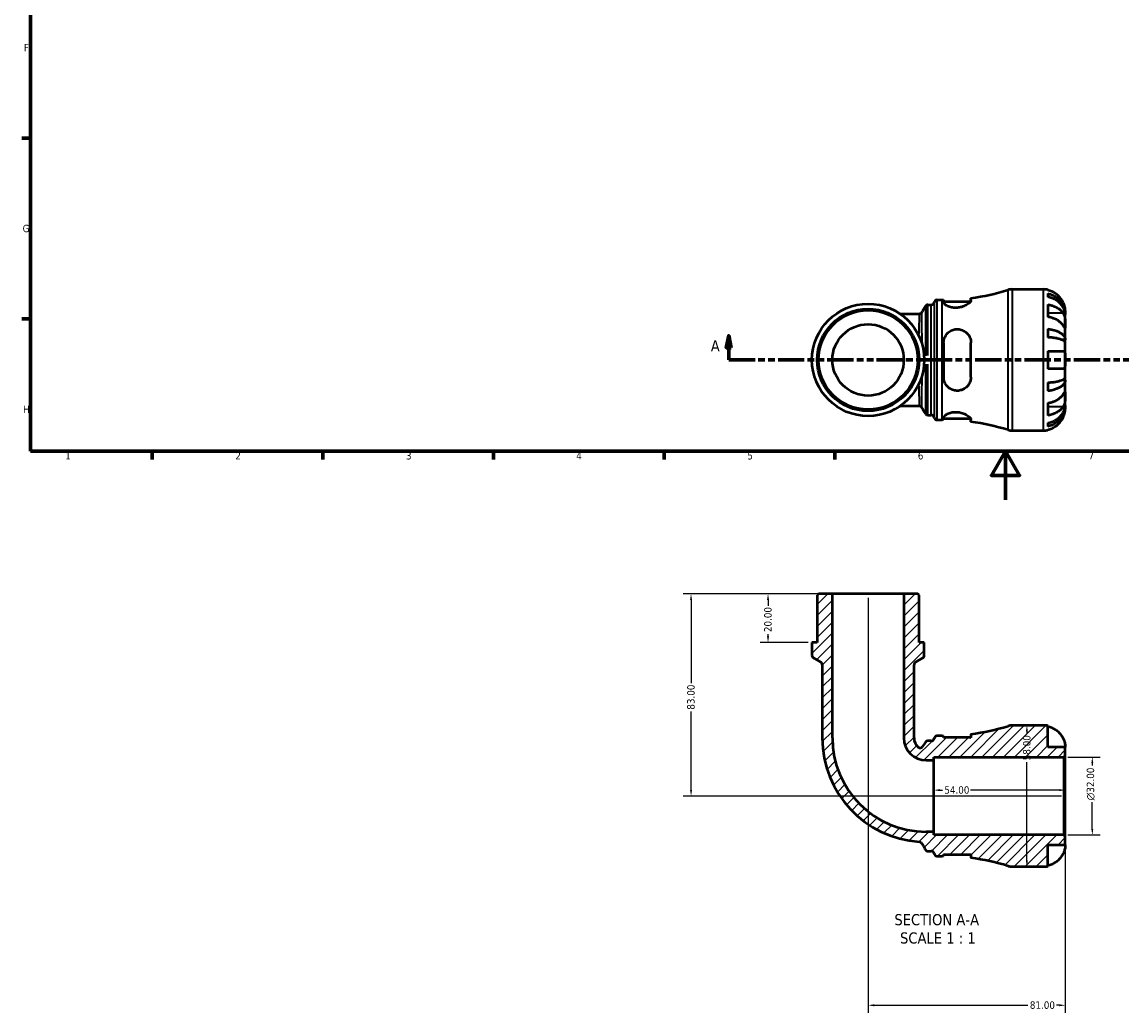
# Model space of a CAD drawing. Header units: millimetres. Extents: x 0 to 902, y -211 to 603.
# Tile 1 of 5: x 17 to 468, y -211 to 196. Entities that reach past the tile are written whole.
import ezdxf

# ---------------------------------------------------------------- set-up
doc = ezdxf.new("R2010")
doc.units = ezdxf.units.MM
doc.linetypes.add('DOUBLE_DASH_CHAIN', pattern=[1.2403, 0.6614, -0.0827, 0.1654, -0.0827, 0.1654, -0.0827])
for name, color, linetype, lineweight in [('Border (ANSI)', 7, 'Continuous', 70), ('Dimension (ANSI)', 7, 'Continuous', 25), ('Hatch (ANSI)', 7, 'Continuous', 18), ('Section Line (ANSI)', 7, 'DOUBLE_DASH_CHAIN', 70), ('Symbol (ANSI)', 7, 'Continuous', 25), ('Visible (ANSI)', 7, 'Continuous', 50), ('Visible Narrow (ANSI)', 7, 'Continuous', 35)]:
    doc.layers.add(name, color=color, linetype=linetype, lineweight=lineweight)
doc.styles.add('Label Text (ANSI)', font='tahoma.ttf')
doc.styles.add('Note Text (ANSI)', font='tahoma.ttf')
doc.dimstyles.new('Default - mm (ANSI)', dxfattribs={"dimtxt": 3.048, "dimasz": 2.5, "dimexe": 3.175, "dimexo": 1.6002, "dimgap": 0.8, "dimtad": 0, "dimtoh": 1, "dimrnd": 1e-08, "dimzin": 4, "dimdsep": 46, "dimtxsty": 'Note Text (ANSI)', "dimcen": 0.09, "dimdle": 10, "dimclrd": 256, "dimclre": 256, "dimclrt": 256, "dimadec": 1, "dimazin": 1, "dimtfac": 1, "dimtofl": 0, "dimtmove": 0, "dimatfit": 3, "dimfxl": 1, "dimtolj": 1, "dimtzin": 4, "dimlwd": -1, "dimlwe": -1, "dimarcsym": 0})

# ---------------------------------------------------------------- blocks, each defined once
blk = doc.blocks.new('Borders Default Border')
at = {"layer": 'Border (ANSI)'}
for p, q in [((20, 148.5), (16.55, 148.5)), ((20, 74.25), (16.55, 74.25)), ((70.08, 20), (70.08, 16.55)), ((140.17, 20), (140.17, 16.55)), ((210.25, 20), (210.25, 16.55)), ((280.33, 20), (280.33, 16.55)), ((350.42, 20), (350.42, 16.55))]:
    blk.add_line(p, q, dxfattribs=at)
at = {"layer": 'Border (ANSI)', "flags": 128}
for points in [[(20, 20), (20, 574), (821, 574), (821, 20), (20, 20)], [(420.5, 0), (420.5, 20), (414.73, 10), (426.27, 10), (420.5, 20)]]:
    blk.add_lwpolyline(points, dxfattribs=at)
at = {"layer": 'Border (ANSI)', "char_height": 3.05, "attachment_point": 7, "style": 'Note Text (ANSI)'}
for s, insert in [('F', (17.29, 184.1)), ('G', (16.81, 109.79)), ('H', (16.97, 35.6)), ('1', (34.35, 16.55)), ('2', (104.2, 16.55)), ('3', (174.26, 16.49)), ('4', (244.23, 16.55)), ('5', (314.48, 16.49)), ('6', (384.49, 16.49)), ('7', (454.6, 16.55))]:
    blk.add_mtext(s, dxfattribs=dict(at, insert=insert))
blk = doc.blocks.new('2dTransSection0')
at = {"layer": 'Section Line (ANSI)', "linetype": 'Continuous'}
for p, q in [((306.82, 67.4), (305.82, 62.4)), ((306.82, 62.4), (306.82, 67.4)), ((307.82, 62.4), (306.82, 67.4)), ((601.05, 67.4), (600.05, 62.4)), ((601.05, 62.4), (601.05, 67.4)), ((602.05, 62.4), (601.05, 67.4)), ((305.82, 62.4), (307.82, 62.4)), ((306.82, 57.4), (306.82, 62.4)), ((600.05, 62.4), (602.05, 62.4)), ((601.05, 57.4), (601.05, 62.4)), ((306.82, 57.4), (317.48, 57.4)), ((590.39, 57.4), (601.05, 57.4))]:
    blk.add_line(p, q, dxfattribs=at)
at = {"layer": 'Section Line (ANSI)', "linetype": 'DOUBLE_DASH_CHAIN', "ltscale": 16.330755}
blk.add_line((306.82, 57.4), (601.05, 57.4), dxfattribs=at)
at = {"layer": 'Section Line (ANSI)', "linetype": 'Continuous', "flags": 128}
for points in [[(307.82, 62.4), (306.82, 67.4), (305.82, 62.4), (307.82, 62.4)], [(602.05, 62.4), (601.05, 67.4), (600.05, 62.4), (602.05, 62.4)]]:
    blk.add_lwpolyline(points, dxfattribs=at)
at = {"layer": 'Section Line (ANSI)'}
for points in [[(307.82, 62.4), (306.82, 67.4), (305.82, 62.4), (307.82, 62.4)], [(602.05, 62.4), (601.05, 67.4), (600.05, 62.4), (602.05, 62.4)]]:
    blk.add_solid(points, dxfattribs=at)
at = {"layer": 'Section Line (ANSI)', "char_height": 4.57, "attachment_point": 7, "style": 'Label Text (ANSI)'}
for insert in [(299.46, 60.9), (604.52, 60.9)]:
    blk.add_mtext('A', dxfattribs=dict(at, insert=insert))
blk = doc.blocks.new('*D7')
at = {"layer": 'Defpoints', "color": 0, "transparency": 16777216}
for p in [(391.07, -119.22), (391.07, -121.64), (445.07, -121.64)]:
    blk.add_point(p, dxfattribs=at)
at = {"layer": 'Dimension (ANSI)', "transparency": 16777216}
for p, q in [((393.57, -119.22), (394.58, -119.22)), ((442.57, -119.22), (406.18, -119.22))]:
    blk.add_line(p, q, dxfattribs=at)
for points in [[(393.57, -118.8), (393.57, -119.64), (391.07, -119.22)], [(442.57, -118.8), (442.57, -119.64), (445.07, -119.22)]]:
    blk.add_solid(points, dxfattribs=at)
at = {"layer": 'Dimension (ANSI)', "transparency": 16777216, "insert": (395.38, -117.63), "char_height": 3.048, "attachment_point": 1, "style": 'Note Text (ANSI)'}
blk.add_mtext('\\A1;54.00', dxfattribs=at)
blk = doc.blocks.new('*D8')
at = {"layer": 'Defpoints', "color": 0, "transparency": 16777216}
for p in [(444.49, -105.64), (456.17, -105.64), (444.49, -137.64)]:
    blk.add_point(p, dxfattribs=at)
at = {"layer": 'Dimension (ANSI)', "transparency": 16777216}
for p, q in [((446.09, -105.64), (459.34, -105.64)), ((456.17, -108.14), (456.17, -109.08)), ((456.17, -135.14), (456.17, -124.23)), ((446.09, -137.64), (459.34, -137.64))]:
    blk.add_line(p, q, dxfattribs=at)
for points in [[(455.75, -108.14), (456.58, -108.14), (456.17, -105.64)], [(455.75, -135.14), (456.58, -135.14), (456.17, -137.64)]]:
    blk.add_solid(points, dxfattribs=at)
at = {"layer": 'Dimension (ANSI)', "transparency": 16777216, "insert": (453.87, -123.43), "char_height": 3.048, "attachment_point": 1, "rotation": 90, "style": 'Note Text (ANSI)'}
blk.add_mtext('\\A1;\\fAIGDT|b0|i0;\\H3.0480;\\ln\\fTahoma|b0|i0;\\H3.0480;32.00', dxfattribs=at)
blk = doc.blocks.new('*D9')
at = {"layer": 'Defpoints', "color": 0, "transparency": 16777216}
for p in [(349.4, -38.64), (322.97, -58.64), (341.02, -58.64)]:
    blk.add_point(p, dxfattribs=at)
at = {"layer": 'Dimension (ANSI)', "transparency": 16777216}
for p, q in [((347.8, -38.64), (319.8, -38.64)), ((322.97, -41.14), (322.97, -43.51)), ((339.42, -58.64), (319.8, -58.64)), ((322.97, -56.14), (322.97, -55.14))]:
    blk.add_line(p, q, dxfattribs=at)
for points in [[(322.56, -41.14), (323.39, -41.14), (322.97, -38.64)], [(322.56, -56.14), (323.39, -56.14), (322.97, -58.64)]]:
    blk.add_solid(points, dxfattribs=at)
at = {"layer": 'Dimension (ANSI)', "transparency": 16777216, "insert": (321.38, -54.34), "char_height": 3.048, "attachment_point": 1, "rotation": 90, "style": 'Note Text (ANSI)'}
blk.add_mtext('\\A1;20.00', dxfattribs=at)
blk = doc.blocks.new('*D10')
at = {"layer": 'Defpoints', "color": 0, "transparency": 16777216}
for p in [(349.4, -38.64), (291.35, -121.64), (445.07, -121.64)]:
    blk.add_point(p, dxfattribs=at)
at = {"layer": 'Dimension (ANSI)', "transparency": 16777216}
for p, q in [((347.8, -38.64), (288.18, -38.64)), ((291.35, -41.14), (291.35, -75.29)), ((291.35, -119.14), (291.35, -86.99)), ((443.47, -121.64), (288.18, -121.64))]:
    blk.add_line(p, q, dxfattribs=at)
for points in [[(290.94, -41.14), (291.77, -41.14), (291.35, -38.64)], [(290.94, -119.14), (291.77, -119.14), (291.35, -121.64)]]:
    blk.add_solid(points, dxfattribs=at)
at = {"layer": 'Dimension (ANSI)', "transparency": 16777216, "insert": (289.76, -86.19), "char_height": 3.048, "attachment_point": 1, "rotation": 90, "style": 'Note Text (ANSI)'}
blk.add_mtext('\\A1;83.00', dxfattribs=at)
blk = doc.blocks.new('*D11')
at = {"layer": 'Defpoints', "color": 0, "transparency": 16777216}
for p in [(364.07, -38.64), (445.07, -138.22), (445.07, -207.55)]:
    blk.add_point(p, dxfattribs=at)
at = {"layer": 'Dimension (ANSI)', "transparency": 16777216}
for p, q in [((364.07, -40.24), (364.07, -210.72)), ((445.07, -139.82), (445.07, -210.72)), ((366.57, -207.55), (429.72, -207.55)), ((442.57, -207.55), (441.42, -207.55))]:
    blk.add_line(p, q, dxfattribs=at)
for points in [[(366.57, -207.13), (366.57, -207.97), (364.07, -207.55)], [(442.57, -207.13), (442.57, -207.97), (445.07, -207.55)]]:
    blk.add_solid(points, dxfattribs=at)
at = {"layer": 'Dimension (ANSI)', "transparency": 16777216, "insert": (430.52, -205.96), "char_height": 3.048, "attachment_point": 1, "style": 'Note Text (ANSI)'}
blk.add_mtext('\\A1;81.00', dxfattribs=at)
blk = doc.blocks.new('*D12')
at = {"layer": 'Defpoints', "color": 0, "transparency": 16777216}
for p in [(429.29, -92.64), (429.29, -92.64), (429.29, -150.64)]:
    blk.add_point(p, dxfattribs=at)
at = {"layer": 'Dimension (ANSI)', "transparency": 16777216}
for p, q in [((429.29, -95.14), (429.29, -96.15)), ((429.29, -148.14), (429.29, -107.75))]:
    blk.add_line(p, q, dxfattribs=at)
for points in [[(428.87, -95.14), (429.71, -95.14), (429.29, -92.64)], [(428.87, -148.14), (429.71, -148.14), (429.29, -150.64)]]:
    blk.add_solid(points, dxfattribs=at)
at = {"layer": 'Dimension (ANSI)', "transparency": 16777216, "insert": (427.7, -106.95), "char_height": 3.048, "attachment_point": 1, "rotation": 90, "style": 'Note Text (ANSI)'}
blk.add_mtext('\\A1;58.00', dxfattribs=at)

msp = doc.modelspace()

# ---------------------------------------------------------------- hatches: boundary and pattern name
at = {"layer": 'Hatch (ANSI)'}
h = msp.add_hatch(dxfattribs=at)
h.set_pattern_fill('ANSI31', color=256, scale=25.4, style=0)
h.set_pattern_definition([(45, (0, 0), (-2.245064, 2.245064), [])])
edge = h.paths.add_edge_path()
edge.add_ellipse((423.281, -144.836), major_axis=(-1.71, -5.542), ratio=1, start_angle=0, end_angle=17.14711)
edge.add_line((423.281, -150.636), (436.073, -150.636))
edge.add_ellipse((436.073, -141.636), major_axis=(0, -9), ratio=1, start_angle=0, end_angle=11.53696)
edge.add_line((437.873, -150.454), (437.873, -141.636))
edge.add_line((437.873, -141.636), (445.073, -141.636))
edge.add_line((445.073, -141.636), (445.073, -138.216))
edge.add_line((445.073, -138.216), (444.493, -137.636))
edge.add_line((444.493, -137.636), (391.073, -137.636))
edge.add_line((391.073, -137.636), (391.073, -136.305))
edge.add_line((391.073, -136.305), (387.948, -136.305))
edge.add_ellipse((387.948, -97.761), major_axis=(0, -38.544), ratio=1, start_angle=270, end_angle=360, ccw=False)
edge.add_line((349.405, -97.761), (349.405, -38.636))
edge.add_line((349.405, -38.636), (343.698, -38.636))
edge.add_line((343.698, -38.636), (343.118, -39.216))
edge.add_line((343.118, -39.216), (343.118, -58.636))
edge.add_line((343.118, -58.636), (341.023, -58.636))
edge.add_line((341.023, -58.636), (341.023, -63.966))
edge.add_ellipse((342.183, -63.966), major_axis=(-1.16, 0), ratio=1, start_angle=0, end_angle=60)
edge.add_line((341.603, -64.971), (344.634, -66.721))
edge.add_ellipse((344.054, -67.726), major_axis=(0.58, 1.005), ratio=1, start_angle=300, end_angle=360, ccw=False)
edge.add_line((345.214, -67.726), (345.214, -97.761))
edge.add_ellipse((387.948, -97.761), major_axis=(-42.734, 0), ratio=1, start_angle=0, end_angle=86.21699)
edge.add_spline(control_points=[(385.129, -140.403), (385.243, -140.41), (385.356, -140.435), (385.57, -140.516), (385.67, -140.572), (385.881, -140.734), (385.981, -140.849), (386.057, -140.98)], knot_values=[-0.1140831, -0.1140831, -0.1140831, -0.1140831, -0.0796989, -0.0796989, -0.0453148, -0.0453148, 0, 0, 0, 0], degree=3, periodic=0)
edge.add_line((386.057, -140.98), (387.613, -143.676))
edge.add_spline(control_points=[(387.613, -143.676), (387.677, -143.787), (387.758, -143.886), (387.95, -144.053), (388.059, -144.121), (388.317, -144.227), (388.467, -144.256), (388.618, -144.256)], knot_values=[-0.1217887, -0.1217887, -0.1217887, -0.1217887, -0.0835517, -0.0835517, -0.0453148, -0.0453148, 0, 0, 0, 0], degree=3, periodic=0)
edge.add_line((388.618, -144.256), (390.046, -144.256))
edge.add_ellipse((390.046, -145.416), major_axis=(0, 1.16), ratio=1, start_angle=277.18076, end_angle=360, ccw=False)
edge.add_ellipse((392.348, -145.126), major_axis=(-1.151, -0.145), ratio=1, start_angle=0, end_angle=82.81924)
edge.add_line((392.348, -146.286), (394.428, -146.286))
edge.add_ellipse((394.428, -238.351), major_axis=(0, 92.065), ratio=1, start_angle=359.5768, end_angle=360, ccw=False)
edge.add_line((395.108, -146.289), (395.108, -145.646))
edge.add_line((395.108, -145.646), (406.308, -145.646))
edge.add_line((406.308, -145.646), (406.308, -147.056))
edge.add_ellipse((394.428, -238.351), major_axis=(11.88, 91.295), ratio=1, start_angle=350.26698, end_angle=360, ccw=False)
edge = h.paths.add_edge_path()
edge.add_ellipse((423.281, -98.436), major_axis=(0, 5.8), ratio=1, start_angle=0, end_angle=17.14711)
edge.add_ellipse((394.428, -4.921), major_axis=(27.143, -87.973), ratio=1, start_angle=350.26698, end_angle=360, ccw=False)
edge.add_line((406.308, -96.216), (406.308, -97.626))
edge.add_line((406.308, -97.626), (395.108, -97.626))
edge.add_line((395.108, -97.626), (395.108, -96.984))
edge.add_ellipse((394.428, -4.921), major_axis=(0.68, -92.062), ratio=1, start_angle=359.5768, end_angle=360, ccw=False)
edge.add_line((394.428, -96.986), (392.348, -96.986))
edge.add_ellipse((392.348, -98.146), major_axis=(0, 1.16), ratio=1, start_angle=0, end_angle=82.81924)
edge.add_ellipse((390.046, -97.856), major_axis=(1.151, -0.145), ratio=1, start_angle=277.18076, end_angle=360, ccw=False)
edge.add_line((390.046, -99.016), (388.574, -99.016))
edge.add_ellipse((388.574, -100.176), major_axis=(0, 1.16), ratio=1, start_angle=0, end_angle=56.71348)
edge.add_line((387.604, -99.54), (386.424, -101.338))
edge.add_ellipse((385.454, -100.701), major_axis=(0.97, -0.637), ratio=1, start_angle=262.9797, end_angle=360, ccw=False)
edge.add_ellipse((387.948, -97.761), major_axis=(-3.244, -3.825), ratio=1, start_angle=310.30682, end_angle=360, ccw=False)
edge.add_line((382.933, -97.761), (382.933, -67.726))
edge.add_ellipse((384.093, -67.726), major_axis=(-1.16, 0), ratio=1, start_angle=300, end_angle=360, ccw=False)
edge.add_line((383.513, -66.721), (386.544, -64.971))
edge.add_ellipse((385.964, -63.966), major_axis=(0.58, -1.005), ratio=1, start_angle=0, end_angle=60)
edge.add_line((387.124, -63.966), (387.124, -58.636))
edge.add_line((387.124, -58.636), (385.028, -58.636))
edge.add_line((385.028, -58.636), (385.028, -39.216))
edge.add_line((385.028, -39.216), (384.448, -38.636))
edge.add_line((384.448, -38.636), (378.742, -38.636))
edge.add_line((378.742, -38.636), (378.742, -97.761))
edge.add_ellipse((387.948, -97.761), major_axis=(-9.207, 0), ratio=1, start_angle=0, end_angle=90)
edge.add_line((387.948, -106.968), (391.073, -106.968))
edge.add_line((391.073, -106.968), (391.073, -105.636))
edge.add_line((391.073, -105.636), (444.493, -105.636))
edge.add_line((444.493, -105.636), (445.073, -105.056))
edge.add_line((445.073, -105.056), (445.073, -101.636))
edge.add_line((445.073, -101.636), (437.873, -101.636))
edge.add_line((437.873, -101.636), (437.873, -92.818))
edge.add_ellipse((436.073, -101.636), major_axis=(1.8, 8.818), ratio=1, start_angle=0, end_angle=11.53696)
edge.add_line((436.073, -92.636), (423.281, -92.636))

# ---------------------------------------------------------------- linework, layer by layer
at = {"layer": 'Visible (ANSI)'}
for p, q in [((423.281, 86.401), (436.073, 86.401)), ((437.873, 86.219), (437.873, 85.993)), ((392.348, 82.051), (394.428, 82.051)), ((395.108, 82.053), (395.108, 81.027)), ((395.108, 81.411), (406.166, 81.411)), ((406.308, 81.826), (406.308, 82.821)), ((437.873, 84.686), (437.873, 83.253)), ((388.613, 80.021), (390.046, 80.021)), ((437.873, 80.164), (437.873, 75.073)), ((445.073, 76.114), (445.073, 77.401)), ((385.079, 76.26), (377.326, 76.26)), ((445.073, 76.114), (445.055, 76.114)), ((445.073, 75.624), (445.073, 76.114)), ((445.073, 71.543), (445.073, 75.624)), ((437.873, 70.136), (437.873, 66.676)), ((445.073, 65.642), (445.073, 71.543)), ((395.108, 64.441), (395.108, 50.361)), ((406.308, 50.361), (406.308, 64.441)), ((445.073, 65.642), (443.748, 65.642)), ((445.073, 64.459), (445.073, 65.642)), ((445.073, 57.401), (445.073, 64.459)), ((437.873, 61.001), (437.873, 53.801)), ((445.073, 50.342), (445.073, 57.401)), ((445.073, 49.16), (445.073, 50.342)), ((437.873, 48.126), (437.873, 44.666)), ((445.073, 49.16), (443.748, 49.16)), ((445.073, 43.259), (445.073, 49.16)), ((445.073, 39.178), (445.073, 43.259)), ((377.326, 38.541), (385.079, 38.541)), ((437.873, 39.729), (437.873, 34.637)), ((445.073, 38.688), (445.055, 38.688)), ((445.073, 38.688), (445.073, 39.178)), ((445.073, 37.401), (445.073, 38.688)), ((388.613, 34.781), (390.046, 34.781)), ((392.348, 32.751), (394.428, 32.751)), ((395.108, 33.775), (395.108, 32.748)), ((395.108, 33.391), (406.166, 33.391)), ((406.308, 31.981), (406.308, 32.976)), ((423.281, 28.401), (436.073, 28.401)), ((437.873, 31.549), (437.873, 30.116)), ((437.873, 28.809), (437.873, 28.583)), ((343.698, -38.636), (343.118, -39.216)), ((343.118, -39.216), (343.118, -58.636)), ((349.405, -38.636), (343.698, -38.636)), ((349.405, -97.761), (349.405, -38.636)), ((378.742, -38.636), (349.405, -38.636)), ((384.448, -38.636), (378.742, -38.636)), ((378.742, -38.636), (378.742, -97.761)), ((385.028, -39.216), (384.448, -38.636)), ((385.028, -58.636), (385.028, -39.216)), ((343.118, -58.636), (341.023, -58.636)), ((341.023, -58.636), (341.023, -63.966)), ((387.124, -58.636), (385.028, -58.636)), ((387.124, -63.966), (387.124, -58.636)), ((341.603, -64.971), (344.634, -66.721)), ((345.214, -67.726), (345.214, -97.761)), ((382.933, -97.761), (382.933, -67.726)), ((383.513, -66.721), (386.544, -64.971)), ((436.073, -92.636), (423.281, -92.636)), ((437.873, -101.636), (437.873, -92.818)), ((390.046, -99.016), (388.574, -99.016)), ((394.428, -96.986), (392.348, -96.986)), ((395.108, -97.626), (395.108, -96.984)), ((406.308, -97.626), (395.108, -97.626)), ((406.308, -96.216), (406.308, -97.626)), ((387.604, -99.54), (386.424, -101.338)), ((445.073, -101.636), (437.873, -101.636)), ((445.073, -105.056), (445.073, -101.636)), ((387.948, -106.968), (391.073, -106.968)), ((391.073, -106.968), (391.073, -105.636)), ((391.073, -105.636), (444.493, -105.636)), ((391.073, -136.305), (391.073, -106.968)), ((444.493, -105.636), (445.073, -105.056)), ((444.493, -105.636), (444.493, -137.636)), ((445.073, -138.216), (445.073, -105.056)), ((391.073, -136.305), (387.948, -136.305)), ((391.073, -137.636), (391.073, -136.305)), ((444.493, -137.636), (391.073, -137.636)), ((445.073, -138.216), (444.493, -137.636)), ((445.073, -141.636), (445.073, -138.216)), ((388.618, -144.256), (390.046, -144.256)), ((437.873, -150.454), (437.873, -141.636)), ((437.873, -141.636), (445.073, -141.636)), ((392.348, -146.286), (394.428, -146.286)), ((395.108, -146.289), (395.108, -145.646)), ((395.108, -145.646), (406.308, -145.646)), ((406.308, -145.646), (406.308, -147.056)), ((423.281, -150.636), (436.073, -150.636))]:
    msp.add_line(p, q, dxfattribs=at)
for radius in [23.051, 20.955, 20.375, 14.668]:
    msp.add_circle((364.073, 57.401), radius, dxfattribs=at)
for centre, radius, start, end in [((394.428, 174.116), 92.065, 277.4141, 287.14711), ((423.281, 80.601), 5.8, 90, 107.14711), ((436.073, 77.401), 9, 78.46304, 90), ((392.348, 80.891), 1.16, 90, 172.81924), ((394.428, 174.116), 92.065, 270, 270.4232), ((390.046, 81.181), 1.16, 270, 352.81924), ((390.046, 33.621), 1.16, 7.18076, 90), ((392.348, 33.911), 1.16, 187.18076, 270), ((394.428, -59.314), 92.065, 89.5768, 90), ((394.428, -59.314), 92.065, 72.85289, 82.5859), ((423.281, 34.201), 5.8, 252.85289, 270), ((436.073, 37.401), 9, 270, 281.53696), ((342.183, -63.966), 1.16, 180, 240), ((344.054, -67.726), 1.16, 0, 60), ((384.093, -67.726), 1.16, 120, 180), ((385.964, -63.966), 1.16, 300, 0), ((394.428, -4.921), 92.065, 277.4141, 287.14711), ((423.281, -98.436), 5.8, 90, 107.14711), ((436.073, -101.636), 9, 78.46304, 90), ((387.948, -97.761), 42.734, 180, 266.21699), ((387.948, -97.761), 38.544, 180, 270), ((387.948, -97.761), 9.207, 180, 270), ((387.948, -97.761), 5.015, 180, 229.69318), ((388.574, -100.176), 1.16, 90, 146.71348), ((390.046, -97.856), 1.16, 270, 352.81924), ((392.348, -98.146), 1.16, 90, 172.81924), ((394.428, -4.921), 92.065, 270, 270.4232), ((385.454, -100.701), 1.16, 229.69318, 326.71348), ((390.046, -145.416), 1.16, 7.18076, 90), ((392.348, -145.126), 1.16, 187.18076, 270), ((394.428, -238.351), 92.065, 89.5768, 90), ((394.428, -238.351), 92.065, 72.85289, 82.5859), ((423.281, -144.836), 5.8, 252.85289, 270), ((436.073, -141.636), 9, 270, 281.53696)]:
    msp.add_arc(centre, radius, start, end, dxfattribs=at)
for points, knots in [([(444.197, 81.001), (444.014, 81.389), (443.795, 81.781), (443.209, 82.663), (442.818, 83.136), (442.031, 83.926), (441.564, 84.318), (440.558, 84.994), (440.019, 85.278), (439.009, 85.698), (438.448, 85.875), (437.873, 85.993)], [4.42788405, 4.42788405, 4.42788405, 4.42788405, 4.5512464, 4.5512464, 4.71913293, 4.71913293, 4.88586959, 4.88586959, 5.05260626, 5.05260626, 5.21400469, 5.21400469, 5.21400469, 5.21400469]), ([(406.308, 81.826), (406.308, 81.759), (406.293, 81.686), (406.186, 81.399), (406.007, 81.159), (405.407, 80.582), (404.937, 80.237), (403.817, 79.618), (403.177, 79.341), (401.933, 78.981), (401.366, 78.871), (400.249, 78.772), (399.717, 78.776), (398.601, 78.89), (398.042, 79.015), (396.932, 79.379), (396.418, 79.635), (395.605, 80.177), (395.32, 80.464), (395.135, 80.83), (395.108, 80.932), (395.108, 81.027)], [-1.976846, -1.976846, -1.976846, -1.976846, -1.9031641, -1.9031641, -1.705924, -1.705924, -1.4576478, -1.4576478, -1.2245583, -1.2245583, -1.0486206, -1.0486206, -0.8868322, -0.8868322, -0.6981746, -0.6981746, -0.4672608, -0.4672608, -0.2235625, -0.2235625, -0.1230578, -0.1230578, -0.1230578, -0.1230578]), ([(437.873, 84.686), (438.45, 84.571), (439.014, 84.399), (440.026, 83.993), (440.565, 83.719), (441.572, 83.066), (442.04, 82.688), (442.825, 81.926), (443.216, 81.471), (443.89, 80.493), (444.173, 79.969), (444.599, 78.971), (444.781, 78.404), (445.018, 77.246), (445.073, 76.655), (445.073, 76.114)], [0.1707461, 0.1707461, 0.1707461, 0.1707461, 0.33284, 0.33284, 0.4994944, 0.4994944, 0.6661487, 0.6661487, 0.8332087, 0.8332087, 1.0002688, 1.0002688, 1.1679728, 1.1679728, 1.3356767, 1.3356767, 1.3356767, 1.3356767]), ([(445.073, 75.624), (445.073, 76.106), (445.018, 76.632), (444.781, 77.662), (444.599, 78.167), (444.173, 79.055), (443.89, 79.521), (443.216, 80.392), (442.825, 80.796), (442.04, 81.475), (441.572, 81.811), (440.565, 82.392), (440.026, 82.636), (439.014, 82.998), (438.45, 83.151), (437.873, 83.253)], [4.0142509, 4.0142509, 4.0142509, 4.0142509, 4.1819549, 4.1819549, 4.3496588, 4.3496588, 4.5167189, 4.5167189, 4.6837789, 4.6837789, 4.8504333, 4.8504333, 5.0170876, 5.0170876, 5.1791816, 5.1791816, 5.1791816, 5.1791816]), ([(386.079, 76.834), (386.062, 76.804), (386.041, 76.771), (385.986, 76.697), (385.952, 76.655), (385.862, 76.562), (385.805, 76.511), (385.656, 76.41), (385.563, 76.36), (385.34, 76.284), (385.21, 76.26), (385.079, 76.26)], [1.5577315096, 1.5577315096, 1.5577315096, 1.5577315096, 1.5585910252, 1.5585910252, 1.5594505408, 1.5594505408, 1.5603100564, 1.5603100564, 1.5611695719, 1.5611695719, 1.5620290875, 1.5620290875, 1.5620290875, 1.5620290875]), ([(388.613, 80.021), (388.489, 80.021), (388.366, 80), (388.145, 79.929), (388.049, 79.879), (387.896, 79.778), (387.838, 79.727), (387.745, 79.634), (387.71, 79.591), (387.654, 79.516), (387.633, 79.483), (387.614, 79.451), (387.613, 79.449), (387.612, 79.448)], [6.28318883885, 6.28318883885, 6.28318883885, 6.28318883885, 6.28332367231, 6.28332367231, 6.28346757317, 6.28346757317, 6.28361147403, 6.28361147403, 6.28375537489, 6.28375537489, 6.28389927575, 6.28389927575, 6.28390834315, 6.28390834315, 6.28390834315, 6.28390834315]), ([(437.873, 80.164), (438.448, 80.081), (439.009, 79.955), (440.019, 79.658), (440.558, 79.457), (441.564, 78.98), (442.031, 78.703), (442.818, 78.144), (443.209, 77.81), (443.795, 77.186), (444.014, 76.908), (444.197, 76.634)], [0.17075309, 0.17075309, 0.17075309, 0.17075309, 0.33215152, 0.33215152, 0.49888818, 0.49888818, 0.66562485, 0.66562485, 0.83351137, 0.83351137, 0.95687373, 0.95687373, 0.95687373, 0.95687373]), ([(445.073, 77.401), (445.073, 77.401), (445.073, 77.434), (445.071, 77.569), (445.069, 77.676), (445.046, 78.034), (445.018, 78.327), (444.911, 78.922), (444.851, 79.189), (444.713, 79.681), (444.644, 79.897), (444.484, 80.34), (444.393, 80.566), (444.262, 80.86), (444.23, 80.931), (444.197, 81.001)], [-2.49913258, -2.49913258, -2.49913258, -2.49913258, -2.41505436, -2.41505436, -2.32384732, -2.32384732, -2.1841143, -2.1841143, -2.08674766, -2.08674766, -2.01440674, -2.01440674, -1.93994266, -1.93994266, -1.91637503, -1.91637503, -1.91637503, -1.91637503]), ([(444.197, 71.543), (444.014, 71.817), (443.795, 72.095), (443.209, 72.718), (442.818, 73.052), (442.031, 73.612), (441.564, 73.889), (440.558, 74.366), (440.019, 74.567), (439.009, 74.864), (438.448, 74.99), (437.873, 75.073)], [4.42788405, 4.42788405, 4.42788405, 4.42788405, 4.5512464, 4.5512464, 4.71913293, 4.71913293, 4.88586959, 4.88586959, 5.05260626, 5.05260626, 5.21400469, 5.21400469, 5.21400469, 5.21400469]), ([(444.197, 76.634), (444.256, 76.546), (444.313, 76.452), (444.463, 76.174), (444.55, 75.979), (444.706, 75.552), (444.774, 75.321), (444.908, 74.741), (444.962, 74.388), (445.043, 73.582), (445.06, 73.136), (445.075, 72.279), (445.073, 71.88), (445.073, 71.543)], [-0.58004807, -0.58004807, -0.58004807, -0.58004807, -0.5384523, -0.5384523, -0.46383793, -0.46383793, -0.3862639, -0.3862639, -0.27840269, -0.27840269, -0.14277912, -0.14277912, 0, 0, 0, 0]), ([(395.108, 64.441), (395.108, 64.652), (395.12, 64.862), (395.217, 65.717), (395.402, 66.342), (395.998, 67.552), (396.43, 68.125), (397.451, 69.044), (398.021, 69.401), (399.161, 69.851), (399.697, 69.976), (400.798, 70.067), (401.345, 70.031), (402.54, 69.777), (403.158, 69.518), (404.384, 68.741), (404.955, 68.175), (405.788, 66.907), (406.072, 66.217), (406.275, 65.139), (406.308, 64.792), (406.308, 64.441)], [-1.9564638, -1.9564638, -1.9564638, -1.9564638, -1.890339, -1.890339, -1.6850061, -1.6850061, -1.4589244, -1.4589244, -1.2518906, -1.2518906, -1.0857552, -1.0857552, -0.9194053, -0.9194053, -0.7102433, -0.7102433, -0.4523347, -0.4523347, -0.2137527, -0.2137527, -0.1036387, -0.1036387, -0.1036387, -0.1036387]), ([(437.873, 70.136), (438.45, 70.076), (439.014, 69.985), (440.026, 69.772), (440.565, 69.629), (441.572, 69.287), (442.04, 69.088), (442.825, 68.689), (443.216, 68.451), (443.89, 67.938), (444.173, 67.663), (444.599, 67.14), (444.781, 66.843), (445.018, 66.236), (445.073, 65.926), (445.073, 65.642)], [0.1707461, 0.1707461, 0.1707461, 0.1707461, 0.33284, 0.33284, 0.4994944, 0.4994944, 0.6661487, 0.6661487, 0.8332087, 0.8332087, 1.0002688, 1.0002688, 1.1679728, 1.1679728, 1.3356767, 1.3356767, 1.3356767, 1.3356767]), ([(445.073, 71.543), (445.073, 71.36), (445.073, 71.197), (445.072, 70.908), (445.07, 70.786), (445.055, 70.564), (445.037, 70.495), (444.961, 70.483), (444.905, 70.533), (444.768, 70.705), (444.7, 70.8), (444.543, 71.027), (444.455, 71.158), (444.306, 71.38), (444.253, 71.46), (444.197, 71.543)], [0, 0, 0, 0, 0.07774953, 0.07774953, 0.16081914, 0.16081914, 0.27783798, 0.27783798, 0.3882896, 0.3882896, 0.46542959, 0.46542959, 0.54035429, 0.54035429, 0.57953204, 0.57953204, 0.57953204, 0.57953204]), ([(445.073, 64.459), (445.073, 64.599), (445.018, 64.752), (444.781, 65.052), (444.599, 65.198), (444.173, 65.456), (443.89, 65.592), (443.216, 65.845), (442.825, 65.962), (442.04, 66.16), (441.572, 66.257), (440.565, 66.426), (440.026, 66.497), (439.014, 66.602), (438.45, 66.647), (437.873, 66.676)], [4.0142509, 4.0142509, 4.0142509, 4.0142509, 4.1819549, 4.1819549, 4.3496588, 4.3496588, 4.5167189, 4.5167189, 4.6837789, 4.6837789, 4.8504333, 4.8504333, 5.0170876, 5.0170876, 5.1791816, 5.1791816, 5.1791816, 5.1791816]), ([(437.873, 61.001), (438.448, 61.001), (439.009, 61.001), (440.019, 61.001), (440.558, 61.001), (441.564, 61.001), (442.031, 61.001), (442.818, 61.001), (443.209, 61.001), (443.795, 61.001), (444.014, 61.001), (444.197, 61.001)], [0.17075309, 0.17075309, 0.17075309, 0.17075309, 0.33215152, 0.33215152, 0.49888818, 0.49888818, 0.66562485, 0.66562485, 0.83351137, 0.83351137, 0.95687373, 0.95687373, 0.95687373, 0.95687373]), ([(444.197, 61.001), (444.199, 61.001), (444.201, 61.001), (444.291, 61), (444.374, 60.985), (444.518, 60.926), (444.58, 60.885), (444.704, 60.768), (444.764, 60.684), (444.902, 60.403), (444.961, 60.171), (445.044, 59.571), (445.06, 59.197), (445.075, 58.348), (445.073, 57.877), (445.073, 57.401)], [-0.58332629, -0.58332629, -0.58332629, -0.58332629, -0.58206847, -0.58206847, -0.51861604, -0.51861604, -0.4628074, -0.4628074, -0.39473272, -0.39473272, -0.27692423, -0.27692423, -0.14288351, -0.14288351, 0, 0, 0, 0]), ([(445.073, 57.401), (445.073, 57.108), (445.073, 56.817), (445.071, 56.22), (445.068, 55.92), (445.042, 55.236), (445.01, 54.882), (444.896, 54.398), (444.834, 54.237), (444.701, 54.032), (444.642, 53.968), (444.516, 53.875), (444.45, 53.843), (444.321, 53.808), (444.26, 53.801), (444.197, 53.801)], [0, 0, 0, 0, 0.08783311, 0.08783311, 0.18435408, 0.18435408, 0.32279749, 0.32279749, 0.41754463, 0.41754463, 0.47774931, 0.47774931, 0.53276241, 0.53276241, 0.57681269, 0.57681269, 0.57681269, 0.57681269]), ([(406.308, 50.361), (406.308, 50.126), (406.293, 49.892), (406.186, 49.043), (406.007, 48.451), (405.407, 47.221), (404.937, 46.612), (403.817, 45.648), (403.177, 45.28), (401.933, 44.868), (401.366, 44.769), (400.249, 44.754), (399.717, 44.823), (398.601, 45.135), (398.042, 45.399), (396.932, 46.16), (396.418, 46.69), (395.605, 47.931), (395.32, 48.651), (395.135, 49.723), (395.108, 50.041), (395.108, 50.361)], [-1.976846, -1.976846, -1.976846, -1.976846, -1.9031641, -1.9031641, -1.705924, -1.705924, -1.4576478, -1.4576478, -1.2245583, -1.2245583, -1.0486206, -1.0486206, -0.8868322, -0.8868322, -0.6981746, -0.6981746, -0.4672608, -0.4672608, -0.2235625, -0.2235625, -0.1230578, -0.1230578, -0.1230578, -0.1230578]), ([(444.197, 53.801), (444.014, 53.801), (443.795, 53.801), (443.209, 53.801), (442.818, 53.801), (442.031, 53.801), (441.564, 53.801), (440.558, 53.801), (440.019, 53.801), (439.009, 53.801), (438.448, 53.801), (437.873, 53.801)], [4.42788405, 4.42788405, 4.42788405, 4.42788405, 4.5512464, 4.5512464, 4.71913293, 4.71913293, 4.88586959, 4.88586959, 5.05260626, 5.05260626, 5.21400469, 5.21400469, 5.21400469, 5.21400469]), ([(437.873, 48.126), (438.45, 48.155), (439.014, 48.2), (440.026, 48.305), (440.565, 48.376), (441.572, 48.545), (442.04, 48.642), (442.825, 48.839), (443.216, 48.957), (443.89, 49.21), (444.173, 49.345), (444.599, 49.604), (444.781, 49.75), (445.018, 50.05), (445.073, 50.203), (445.073, 50.342)], [0.1707461, 0.1707461, 0.1707461, 0.1707461, 0.33284, 0.33284, 0.4994944, 0.4994944, 0.6661487, 0.6661487, 0.8332087, 0.8332087, 1.0002688, 1.0002688, 1.1679728, 1.1679728, 1.3356767, 1.3356767, 1.3356767, 1.3356767]), ([(445.073, 49.16), (445.073, 48.876), (445.018, 48.566), (444.781, 47.959), (444.599, 47.662), (444.173, 47.139), (443.89, 46.864), (443.216, 46.351), (442.825, 46.113), (442.04, 45.714), (441.572, 45.515), (440.565, 45.173), (440.026, 45.03), (439.014, 44.817), (438.45, 44.726), (437.873, 44.666)], [4.0142509, 4.0142509, 4.0142509, 4.0142509, 4.1819549, 4.1819549, 4.3496588, 4.3496588, 4.5167189, 4.5167189, 4.6837789, 4.6837789, 4.8504333, 4.8504333, 5.0170876, 5.0170876, 5.1791816, 5.1791816, 5.1791816, 5.1791816]), ([(437.873, 39.729), (438.448, 39.812), (439.009, 39.938), (440.019, 40.235), (440.558, 40.436), (441.564, 40.913), (442.031, 41.19), (442.818, 41.749), (443.209, 42.083), (443.795, 42.707), (444.014, 42.985), (444.197, 43.259)], [0.17075309, 0.17075309, 0.17075309, 0.17075309, 0.33215152, 0.33215152, 0.49888818, 0.49888818, 0.66562485, 0.66562485, 0.83351137, 0.83351137, 0.95687373, 0.95687373, 0.95687373, 0.95687373]), ([(444.197, 43.259), (444.256, 43.347), (444.313, 43.432), (444.463, 43.657), (444.55, 43.786), (444.706, 44.011), (444.774, 44.105), (444.908, 44.271), (444.962, 44.319), (445.043, 44.306), (445.06, 44.214), (445.075, 43.862), (445.073, 43.595), (445.073, 43.259)], [-0.58004807, -0.58004807, -0.58004807, -0.58004807, -0.5384523, -0.5384523, -0.46383793, -0.46383793, -0.3862639, -0.3862639, -0.27840269, -0.27840269, -0.14277912, -0.14277912, 0, 0, 0, 0]), ([(445.073, 43.259), (445.073, 43.076), (445.073, 42.873), (445.072, 42.422), (445.07, 42.172), (445.055, 41.544), (445.037, 41.159), (444.961, 40.405), (444.905, 40.044), (444.768, 39.459), (444.7, 39.229), (444.543, 38.804), (444.455, 38.61), (444.306, 38.339), (444.253, 38.251), (444.197, 38.168)], [0, 0, 0, 0, 0.07774953, 0.07774953, 0.16081914, 0.16081914, 0.27783798, 0.27783798, 0.3882896, 0.3882896, 0.46542959, 0.46542959, 0.54035429, 0.54035429, 0.57953204, 0.57953204, 0.57953204, 0.57953204]), ([(385.079, 38.541), (385.203, 38.541), (385.326, 38.52), (385.547, 38.45), (385.642, 38.4), (385.795, 38.299), (385.853, 38.248), (385.946, 38.154), (385.981, 38.112), (386.038, 38.036), (386.059, 38.003), (386.078, 37.972), (386.078, 37.97), (386.079, 37.968)], [-1.5620156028, -1.5620156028, -1.5620156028, -1.5620156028, -1.5612023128, -1.5612023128, -1.5603427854, -1.5603427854, -1.559483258, -1.559483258, -1.5586237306, -1.5586237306, -1.5577642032, -1.5577642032, -1.5577179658, -1.5577179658, -1.5577179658, -1.5577179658]), ([(437.873, 31.549), (438.45, 31.651), (439.014, 31.804), (440.026, 32.166), (440.565, 32.41), (441.572, 32.991), (442.04, 33.327), (442.825, 34.005), (443.216, 34.41), (443.89, 35.28), (444.173, 35.747), (444.599, 36.635), (444.781, 37.14), (445.018, 38.17), (445.073, 38.696), (445.073, 39.178)], [0.1707461, 0.1707461, 0.1707461, 0.1707461, 0.33284, 0.33284, 0.4994944, 0.4994944, 0.6661487, 0.6661487, 0.8332087, 0.8332087, 1.0002688, 1.0002688, 1.1679728, 1.1679728, 1.3356767, 1.3356767, 1.3356767, 1.3356767]), ([(445.073, 38.688), (445.073, 38.147), (445.018, 37.556), (444.781, 36.398), (444.599, 35.831), (444.173, 34.833), (443.89, 34.309), (443.216, 33.331), (442.825, 32.876), (442.04, 32.114), (441.572, 31.736), (440.565, 31.083), (440.026, 30.809), (439.014, 30.403), (438.45, 30.231), (437.873, 30.116)], [4.0142509, 4.0142509, 4.0142509, 4.0142509, 4.1819549, 4.1819549, 4.3496588, 4.3496588, 4.5167189, 4.5167189, 4.6837789, 4.6837789, 4.8504333, 4.8504333, 5.0170876, 5.0170876, 5.1791816, 5.1791816, 5.1791816, 5.1791816]), ([(444.197, 38.168), (444.014, 37.894), (443.795, 37.616), (443.209, 36.992), (442.818, 36.658), (442.031, 36.099), (441.564, 35.822), (440.558, 35.344), (440.019, 35.144), (439.009, 34.847), (438.448, 34.721), (437.873, 34.637)], [4.42788405, 4.42788405, 4.42788405, 4.42788405, 4.5512464, 4.5512464, 4.71913293, 4.71913293, 4.88586959, 4.88586959, 5.05260626, 5.05260626, 5.21400469, 5.21400469, 5.21400469, 5.21400469]), ([(444.197, 33.801), (444.265, 33.944), (444.329, 34.088), (444.478, 34.448), (444.559, 34.662), (444.708, 35.103), (444.774, 35.327), (444.907, 35.853), (444.962, 36.139), (445.043, 36.702), (445.06, 36.951), (445.075, 37.307), (445.073, 37.401), (445.073, 37.401)], [-0.57647647, -0.57647647, -0.57647647, -0.57647647, -0.52968676, -0.52968676, -0.46054026, -0.46054026, -0.38562403, -0.38562403, -0.27730827, -0.27730827, -0.14258086, -0.14258086, 0, 0, 0, 0]), ([(387.612, 35.354), (387.629, 35.325), (387.65, 35.293), (387.704, 35.218), (387.738, 35.177), (387.828, 35.084), (387.884, 35.034), (388.033, 34.932), (388.126, 34.881), (388.35, 34.805), (388.481, 34.781), (388.613, 34.781)], [3.14088625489, 3.14088625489, 3.14088625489, 3.14088625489, 3.14103015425, 3.14103015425, 3.14117405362, 3.14117405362, 3.14131795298, 3.14131795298, 3.14146185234, 3.14146185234, 3.1416057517, 3.1416057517, 3.1416057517, 3.1416057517]), ([(395.108, 33.775), (395.108, 33.838), (395.12, 33.903), (395.217, 34.183), (395.402, 34.416), (395.998, 34.914), (396.43, 35.177), (397.451, 35.613), (398.021, 35.79), (399.161, 35.985), (399.697, 36.027), (400.798, 35.999), (401.345, 35.931), (402.54, 35.672), (403.158, 35.458), (404.384, 34.905), (404.955, 34.55), (405.788, 33.888), (406.072, 33.578), (406.275, 33.19), (406.308, 33.077), (406.308, 32.976)], [-1.9564638, -1.9564638, -1.9564638, -1.9564638, -1.890339, -1.890339, -1.6850061, -1.6850061, -1.4589244, -1.4589244, -1.2518906, -1.2518906, -1.0857552, -1.0857552, -0.9194053, -0.9194053, -0.7102433, -0.7102433, -0.4523347, -0.4523347, -0.2137527, -0.2137527, -0.1036387, -0.1036387, -0.1036387, -0.1036387]), ([(437.873, 28.809), (438.448, 28.927), (439.009, 29.104), (440.019, 29.524), (440.558, 29.808), (441.564, 30.484), (442.031, 30.876), (442.818, 31.666), (443.209, 32.139), (443.795, 33.021), (444.014, 33.413), (444.197, 33.801)], [0.17075309, 0.17075309, 0.17075309, 0.17075309, 0.33215152, 0.33215152, 0.49888818, 0.49888818, 0.66562485, 0.66562485, 0.83351137, 0.83351137, 0.95687373, 0.95687373, 0.95687373, 0.95687373]), ([(437.873, -93.044), (438.448, -93.162), (439.009, -93.34), (440.019, -93.76), (440.558, -94.044), (441.564, -94.719), (442.031, -95.111), (442.818, -95.902), (443.209, -96.374), (443.795, -97.256), (444.014, -97.649), (444.197, -98.036)], [0.17075309, 0.17075309, 0.17075309, 0.17075309, 0.33215152, 0.33215152, 0.49888818, 0.49888818, 0.66562485, 0.66562485, 0.83351137, 0.83351137, 0.95687373, 0.95687373, 0.95687373, 0.95687373]), ([(406.166, -97.626), (406.183, -97.6), (406.197, -97.573), (406.275, -97.425), (406.308, -97.312), (406.308, -97.211)], [-0.23689217, -0.23689217, -0.23689217, -0.23689217, -0.21375265, -0.21375265, -0.10363871, -0.10363871, -0.10363871, -0.10363871]), ([(444.197, -98.036), (444.199, -98.04), (444.201, -98.044), (444.291, -98.236), (444.374, -98.428), (444.518, -98.789), (444.58, -98.958), (444.704, -99.329), (444.764, -99.53), (444.902, -100.059), (444.961, -100.368), (445.044, -100.943), (445.06, -101.188), (445.075, -101.542), (445.073, -101.636), (445.073, -101.636)], [-0.58332629, -0.58332629, -0.58332629, -0.58332629, -0.58206847, -0.58206847, -0.51861604, -0.51861604, -0.4628074, -0.4628074, -0.39473272, -0.39473272, -0.27692423, -0.27692423, -0.14288351, -0.14288351, 0, 0, 0, 0]), ([(385.129, -140.403), (385.243, -140.41), (385.356, -140.435), (385.57, -140.516), (385.67, -140.572), (385.881, -140.734), (385.981, -140.849), (386.057, -140.98)], [-0.11408309, -0.11408309, -0.11408309, -0.11408309, -0.07969892, -0.07969892, -0.04531476, -0.04531476, 0, 0, 0, 0]), ([(386.057, -140.98), (386.32, -141.436), (386.583, -141.892), (387.102, -142.79), (387.357, -143.233), (387.613, -143.676)], [-0.37829637, -0.37829637, -0.37829637, -0.37829637, -0.22039599, -0.22039599, -0.06697263, -0.06697263, -0.06697263, -0.06697263]), ([(387.613, -143.676), (387.677, -143.787), (387.758, -143.886), (387.95, -144.053), (388.059, -144.121), (388.317, -144.227), (388.467, -144.256), (388.618, -144.256)], [-0.12178868, -0.12178868, -0.12178868, -0.12178868, -0.08355172, -0.08355172, -0.04531476, -0.04531476, 0, 0, 0, 0]), ([(445.073, -141.636), (445.073, -141.636), (445.073, -141.669), (445.071, -141.804), (445.069, -141.911), (445.046, -142.269), (445.018, -142.562), (444.911, -143.157), (444.851, -143.424), (444.713, -143.917), (444.644, -144.132), (444.484, -144.576), (444.393, -144.801), (444.262, -145.096), (444.23, -145.166), (444.197, -145.236)], [-2.49913258, -2.49913258, -2.49913258, -2.49913258, -2.41505436, -2.41505436, -2.32384732, -2.32384732, -2.1841143, -2.1841143, -2.08674766, -2.08674766, -2.01440674, -2.01440674, -1.93994266, -1.93994266, -1.91637503, -1.91637503, -1.91637503, -1.91637503]), ([(406.308, -146.062), (406.308, -145.994), (406.293, -145.921), (406.241, -145.78), (406.208, -145.714), (406.166, -145.646)], [-1.97684595, -1.97684595, -1.97684595, -1.97684595, -1.90316413, -1.90316413, -1.8436799, -1.8436799, -1.8436799, -1.8436799]), ([(444.197, -145.236), (444.014, -145.624), (443.795, -146.016), (443.209, -146.898), (442.818, -147.371), (442.031, -148.161), (441.564, -148.553), (440.558, -149.229), (440.019, -149.513), (439.009, -149.933), (438.448, -150.11), (437.873, -150.229)], [4.42788405, 4.42788405, 4.42788405, 4.42788405, 4.5512464, 4.5512464, 4.71913293, 4.71913293, 4.88586959, 4.88586959, 5.05260626, 5.05260626, 5.21400469, 5.21400469, 5.21400469, 5.21400469])]:
    msp.add_open_spline(points, degree=3, knots=knots, dxfattribs=at)
for points in [[(386.079, 76.834), (386.59, 77.705), (387.101, 78.576), (387.612, 79.448)], [(387.612, 35.354), (387.101, 36.226), (386.59, 37.097), (386.079, 37.968)]]:
    msp.add_open_spline(points, degree=3, dxfattribs=at)
at = {"layer": 'Visible Narrow (ANSI)'}
for p, q in [((423.281, 86.044), (423.281, 28.758)), ((436.073, 28.758), (436.073, 86.044)), ((392.348, 81.747), (392.348, 33.054)), ((394.428, 33.054), (394.428, 81.747)), ((421.571, 29.013), (421.571, 85.789)), ((390.046, 35.059), (390.046, 79.742)), ((391.197, 80.745), (391.197, 34.057)), ((443.881, 76.634), (438.189, 76.634)), ((387.58, 57.401), (387.148, 57.401)), ((387.637, 57.401), (388.517, 57.401)), ((443.881, 38.168), (438.189, 38.168))]:
    msp.add_line(p, q, dxfattribs=at)
for points, knots in [([(387.612, 79.376), (387.612, 79.208), (387.611, 78.738), (387.61, 76.704), (387.609, 74.622), (387.607, 69.076), (387.606, 65.512), (387.605, 60.876), (387.605, 60.007), (387.605, 59.134)], [6.362412, 6.362412, 6.362412, 6.362412, 6.6513393, 6.6513393, 7.1334285, 7.1334285, 7.6566004, 7.6566004, 7.775478, 7.775478, 7.775478, 7.775478]), ([(388.575, 59.176), (388.575, 60.069), (388.576, 60.958), (388.582, 65.705), (388.591, 69.362), (388.602, 75.057), (388.606, 77.197), (388.61, 79.291), (388.611, 79.775), (388.612, 79.948)], [-7.775442, -7.775442, -7.775442, -7.775442, -7.6566004, -7.6566004, -7.1334285, -7.1334285, -6.6513393, -6.6513393, -6.3617285, -6.3617285, -6.3617285, -6.3617285]), ([(385.074, 76.233), (385.067, 76.159), (385.058, 75.918), (385.023, 74.588), (384.988, 72.804), (384.916, 69.714), (384.897, 68.958), (384.878, 68.159)], [1.61307865, 1.61307865, 1.61307865, 1.61307865, 1.84453315, 1.84453315, 2.37528907, 2.37528907, 2.53197082, 2.53197082, 2.53197082, 2.53197082]), ([(386.302, 64.546), (386.281, 65.387), (386.261, 66.203), (386.212, 68.367), (386.188, 69.65), (386.128, 73.262), (386.109, 75.104), (386.09, 76.464), (386.086, 76.71), (386.082, 76.796)], [-2.7643855, -2.7643855, -2.7643855, -2.7643855, -2.62332, -2.62332, -2.3752891, -2.3752891, -1.8445332, -1.8445332, -1.6212396, -1.6212396, -1.6212396, -1.6212396]), ([(387.605, 55.668), (387.605, 54.063), (387.605, 52.472), (387.606, 47.841), (387.608, 44.966), (387.609, 40.341), (387.61, 38.531), (387.611, 36.257), (387.611, 35.625), (387.612, 35.425)], [1.6493008, 1.6493008, 1.6493008, 1.6493008, 1.8678718, 1.8678718, 2.307447, 2.307447, 2.7183335, 2.7183335, 3.0623818, 3.0623818, 3.0623818, 3.0623818]), ([(388.612, 34.853), (388.611, 35.059), (388.609, 35.71), (388.605, 38.05), (388.602, 39.91), (388.592, 44.66), (388.586, 47.611), (388.578, 52.355), (388.576, 53.984), (388.575, 55.626)], [-3.0630653, -3.0630653, -3.0630653, -3.0630653, -2.7183335, -2.7183335, -2.307447, -2.307447, -1.8678718, -1.8678718, -1.6493368, -1.6493368, -1.6493368, -1.6493368]), ([(386.082, 38.003), (386.088, 38.136), (386.095, 38.643), (386.119, 40.546), (386.137, 42.12), (386.192, 45.416), (386.222, 46.934), (386.274, 49.121), (386.288, 49.683), (386.302, 50.256)], [1.6212267, 1.6212267, 1.6212267, 1.6212267, 1.961084, 1.961084, 2.3805673, 2.3805673, 2.6682502, 2.6682502, 2.7643834, 2.7643834, 2.7643834, 2.7643834]), ([(384.878, 46.643), (384.897, 45.871), (384.914, 45.139), (384.975, 42.56), (385.006, 41.036), (385.049, 39.173), (385.063, 38.679), (385.074, 38.566)], [-2.53197093, -2.53197093, -2.53197093, -2.53197093, -2.38056728, -2.38056728, -1.96108397, -1.96108397, -1.61306588, -1.61306588, -1.61306588, -1.61306588])]:
    msp.add_open_spline(points, degree=3, knots=knots, dxfattribs=at)

# ---------------------------------------------------------------- block references
msp.add_blockref('Borders Default Border', (0, 0))
at = {"layer": 'Section Line (ANSI)'}
msp.add_blockref('2dTransSection0', (0, 0), dxfattribs=at)

# ---------------------------------------------------------------- texts
at = {"layer": 'Symbol (ANSI)', "char_height": 4.572, "attachment_point": 7, "style": 'Label Text (ANSI)'}
for s, insert in [('SECTION A-A', (374.86, -174.779)), ('SCALE 1 : 1', (377.179, -182.292))]:
    msp.add_mtext(s, dxfattribs=dict(at, insert=insert))

# ---------------------------------------------------------------- dimensions: what is measured, and where the dimension line sits
at = {"layer": 'Dimension (ANSI)'}
for base, p1, p2, angle, override, picture, middle in [((291.353, -121.636), (349.405, -38.636), (445.073, -121.636), 90, {"dimtoh": 0, "dimdec": 2, "dimtp": 0, "dimtm": 0, "dimtdec": 2, "dimatfit": 1}, '*D10', (291.353, -81.136)), ((322.972, -58.636), (349.405, -38.636), (341.023, -58.636), 270, {"dimtoh": 0, "dimdec": 2, "dimtp": 0, "dimtm": 0, "dimtdec": 2, "dimatfit": 1}, '*D9', (322.972, -49.327)), ((445.073, -207.549), (364.073, -38.636), (445.073, -138.216), 180, {"dimtoh": 0, "dimdec": 2, "dimtp": 0, "dimtm": 0, "dimtdec": 2, "dimatfit": 1}, '*D11', (435.573, -207.549)), ((429.289, -92.636), (429.289, -150.636), (429.289, -92.636), 270, {"dimtoh": 0, "dimdec": 2, "dimse1": 1, "dimse2": 1, "dimtp": 0, "dimtm": 0, "dimtdec": 2, "dimatfit": 1}, '*D12', (429.289, -101.945)), ((391.073, -119.219), (445.073, -121.636), (391.073, -121.636), 180, {"dimtoh": 0, "dimdec": 2, "dimse1": 1, "dimse2": 1, "dimtp": 0, "dimtm": 0, "dimtdec": 2, "dimatfit": 1}, '*D7', (400.382, -119.219))]:
    dim = msp.add_linear_dim(base=base, p1=p1, p2=p2, angle=angle, dimstyle='Default - mm (ANSI)', override=override, dxfattribs=at)
    dim.commit()
    dim.dimension.update_dxf_attribs({"geometry": picture, "text_midpoint": middle, "dimtype": 160})
dim = msp.add_linear_dim(base=(456.165, -105.636), p1=(444.493, -137.636), p2=(444.493, -105.636), angle=90, text='\\fAIGDT|b0|i0;\\H3.0480;\\ln\\fTahoma|b0|i0;\\H3.0480;<>', dimstyle='Default - mm (ANSI)', override={"dimtoh": 0, "dimdec": 2, "dimtp": 0, "dimtm": 0, "dimtdec": 2, "dimatfit": 1}, dxfattribs=at)
dim.commit()
dim.dimension.update_dxf_attribs({"geometry": '*D8', "text_midpoint": (456.165, -116.653), "dimtype": 160})

doc.saveas('drawing.dxf')
